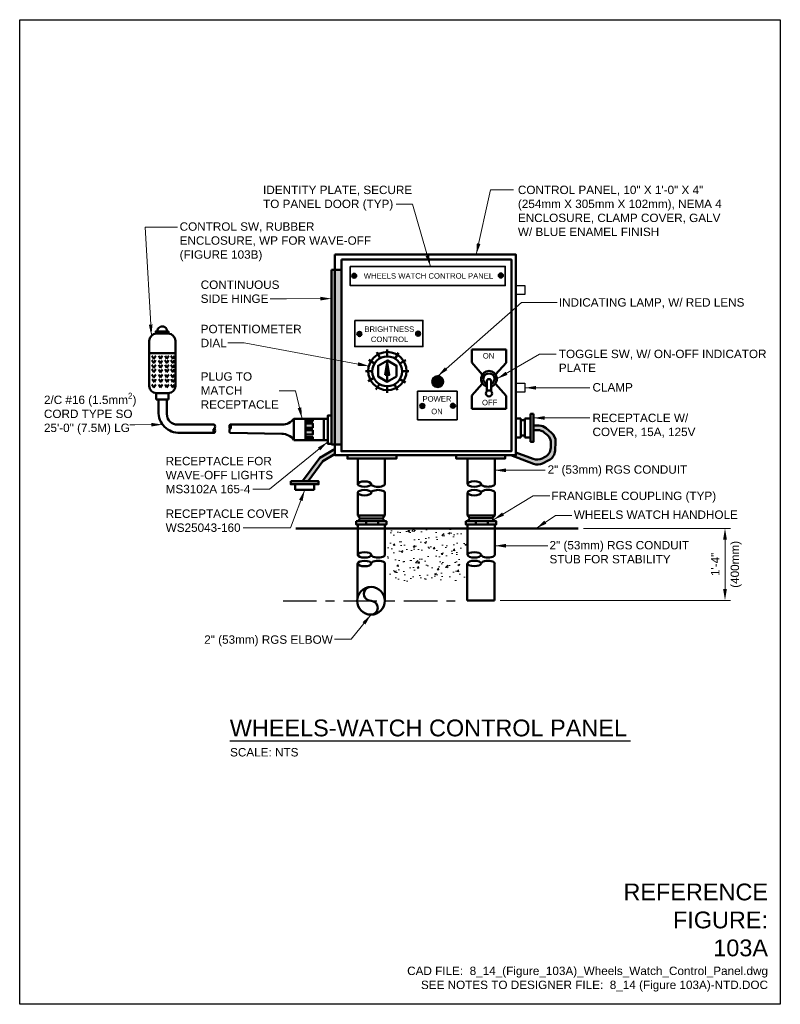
# Model space of a CAD drawing. Header units: inches. Extents: x 0 to 8.5, y 0 to 11.
import ezdxf
from ezdxf.enums import TextEntityAlignment as Align

# ---------------------------------------------------------------- set-up
doc = ezdxf.new("R2010")
doc.units = ezdxf.units.IN
doc.header["$LTSCALE"] = 0.5
doc.header["$MEASUREMENT"] = 0
doc.header["$PDSIZE"] = 2
doc.linetypes.add('CENTER2', pattern=[1.125, 0.75, -0.125, 0.125, -0.125])
doc.layers.get('0').update_dxf_attribs({"linetype": 'CONTINUOUS', "lineweight": 35})
doc.layers.get('DEFPOINTS').update_dxf_attribs({"linetype": 'CONTINUOUS', "lineweight": 35})
for name, color, linetype, lineweight in [('E-AFLD-DEVC', 23, 'CONTINUOUS', 50), ('E-AFLD-JBOX', 23, 'CONTINUOUS', 50), ('E-AFLD-LITE-OBST', 203, 'CONTINUOUS', 50), ('E-ANNO-PATT', 252, 'CONTINUOUS', 18), ('E-POWR-CNDT', 83, 'CONTINUOUS', 50), ('E-SERT-IDEN', 2, 'CONTINUOUS', 35), ('G-ANNO-PATT', 8, 'CONTINUOUS', 18), ('G-ANNO-RDME', 5, 'CONTINUOUS', 18), ('S-FSTN-MISC', 13, 'CONTINUOUS', 25)]:
    doc.layers.add(name, color=color, linetype=linetype, lineweight=lineweight)
for name, color, linetype in [('G-ANNO-DIMS', 7, 'CONTINUOUS'), ('G-ANNO-TEXT', 7, 'CONTINUOUS'), ('G-ANNO-TTLB', 7, 'CONTINUOUS')]:
    doc.layers.add(name, color=color, linetype=linetype)
doc.styles.add('00-E-TITLE-1_1', font='arial.ttf', dxfattribs={"height": 0.1875})
doc.styles.add('01-E-BLDG-1_1', font='arial.ttf', dxfattribs={"height": 0.09375})
doc.styles.add('ARIAL', font='arial.ttf')
doc.dimstyles.new('01-E-BLDG-1_1', dxfattribs={"dimtxt": 0.09375, "dimasz": 0.125, "dimexe": 0.0625, "dimexo": 0.0625, "dimgap": 0.0625, "dimtad": 1, "dimdec": 4, "dimzin": 3, "dimdsep": 46, "dimlunit": 4, "dimtxsty": '01-E-BLDG-1_1', "dimcen": 0.0625, "dimclrd": 1, "dimclre": 1, "dimclrt": 256, "dimazin": 0, "dimtfac": 1, "dimtdec": 4, "dimtmove": 1, "dimatfit": 3, "dimfxl": 1, "dimfrac": 2, "dimtolj": 1, "dimtzin": 3, "dimlwd": 0, "dimlwe": 0, "dimarcsym": 0})

# ---------------------------------------------------------------- blocks, each defined once
blk = doc.blocks.new('*D4')
at = {"layer": 'DEFPOINTS', "color": 0, "transparency": 16777216}
for p in [(6.239, 5.317), (5.306, 4.513), (7.882, 4.513)]:
    blk.add_point(p, dxfattribs=at)
at = {"layer": 'G-ANNO-DIMS', "color": 1, "lineweight": 0, "transparency": 16777216}
for p, q in [((6.302, 5.317), (7.945, 5.317)), ((7.882, 5.192), (7.882, 4.638)), ((5.368, 4.513), (7.945, 4.513))]:
    blk.add_line(p, q, dxfattribs=at)
at = {"layer": 'G-ANNO-DIMS', "color": 1, "transparency": 16777216}
for points in [[(7.861, 5.192), (7.903, 5.192), (7.882, 5.317)], [(7.861, 4.638), (7.903, 4.638), (7.882, 4.513)]]:
    blk.add_solid(points, dxfattribs=at)
at = {"layer": 'G-ANNO-DIMS', "transparency": 16777216, "attachment_point": 5, "rotation": 90, "style": '01-E-BLDG-1_1'}
for s, insert, char_height in [('\\A1;(400mm)', (8.006, 4.915), 0.09375), ('\\A1;1\'-4"', (7.773, 4.915), 0.0938)]:
    blk.add_mtext(s, dxfattribs=dict(at, insert=insert, char_height=char_height))
blk = doc.blocks.new('HRUN1')
at = {"linetype": 'Continuous'}
h = blk.add_hatch(color=0, dxfattribs=at)
h.dxf.hatch_style = 1
h.paths.add_polyline_path([(-0.092, 0.0625), (-0.092, -0.0625), (0.283, 0)])
at = {"linetype": 'Continuous', "flags": 128}
blk.add_lwpolyline([(-0.092, 0.0625), (0.283, 0), (-0.092, -0.0625)], close=True, dxfattribs=at)
blk = doc.blocks.new('G-DSEC-DYN')
at = {"color": 0, "linetype": 'ByBlock', "lineweight": -2}
for centre, start, end in [((-0.004, 0.25), 89.0005, 270.9968), ((-0.008, -0.25), 271.8683, 88.1317)]:
    blk.add_arc(centre, 0.25, start, end, dxfattribs=at)
blk = doc.blocks.new('G-DBRK')
at = {"color": 0, "linetype": 'ByBlock', "lineweight": -2}
blk.add_ellipse((0, -0.25), major_axis=(0, -0.25), ratio=0.4, dxfattribs=at)
blk.add_ellipse((0, -0.75), major_axis=(0, -0.25), ratio=0.4, start_param=0, end_param=3.141593, dxfattribs=at)

msp = doc.modelspace()

# ---------------------------------------------------------------- hatches: boundary and pattern name
at = {"layer": 'E-AFLD-DEVC'}
msp.add_hatch(color=256, dxfattribs=at).paths.add_polyline_path([(3.48606, 8.20578), (3.59523, 8.20578), (3.59523, 6.25451), (3.48606, 6.25451)])
at = {"layer": 'E-ANNO-PATT'}
for points in [[(1.66223, 7.49246), (1.66223, 7.51696), (1.52129, 7.51696), (1.52129, 7.49246)], [(5.74237, 6.59632), (5.70923, 6.59632), (5.70923, 6.28469), (5.74237, 6.28469)], [(5.89274, 6.36306, -0.23288245), (5.93688, 6.26181), (5.93479, 6.21699, -0.27159772), (5.86581, 6.11099), (5.83925, 6.09772, -0.20739206), (5.73998, 6.0923), (5.54447, 6.16466), (5.54447, 6.13408), (5.48886, 6.13408), (5.74281, 6.03841, 0.2089092), (5.84276, 6.04357), (5.91439, 6.07938, 0.27159772), (5.98337, 6.18538), (5.98797, 6.28408, 0.23288245), (5.94383, 6.38533), (5.88449, 6.43552, 0.17734351), (5.80377, 6.46508), (5.74237, 6.46491), (5.74237, 6.41489), (5.78436, 6.41508, -0.17960944), (5.86618, 6.38552)]]:
    msp.add_hatch(color=256, dxfattribs=at).paths.add_polyline_path(points)
h = msp.add_hatch(color=256, dxfattribs=at)
edge = h.paths.add_edge_path()
edge.add_arc((4.6718, 6.95725), 0.06114, 0, 360)
h = msp.add_hatch(color=256, dxfattribs=at)
h.paths.add_polyline_path([(3.27541, 6.51604), (3.27541, 6.54255), (3.19363, 6.54255), (3.19363, 6.51604)])
h.paths.add_polyline_path([(3.27541, 6.44202), (3.27541, 6.48952), (3.19363, 6.48952), (3.19363, 6.44202)])
h.paths.add_polyline_path([(3.19363, 6.4133), (3.19363, 6.3658), (3.27541, 6.3658), (3.27541, 6.4133)])
h.paths.add_polyline_path([(3.19363, 6.33708), (3.19363, 6.31278), (3.27541, 6.31278), (3.27541, 6.33708)])
h = msp.add_hatch(color=256, dxfattribs=at)
h.paths.add_polyline_path([(3.16067, 5.84384), (3.22286, 5.84384), (3.38857, 6.06784), (3.52337, 6.14832), (3.52337, 6.20577), (3.35454, 6.1059)])
h.paths.add_polyline_path([(3.02898, 5.84384), (3.02898, 5.8107), (3.19835, 5.8107), (3.22286, 5.84384)])
h.paths.add_polyline_path([(3.22286, 5.84384), (3.19835, 5.8107), (3.34061, 5.8107), (3.34061, 5.84384)])
at = {"layer": 'E-SERT-IDEN'}
for points in [[(3.76541, 8.13914, 1), (3.71149, 8.13914, 1)], [(5.40325, 8.14206, 1), (5.34933, 8.14206, 1)], [(3.82327, 7.48907, 1), (3.76935, 7.48907, 1)], [(4.47904, 7.49264, 1), (4.42512, 7.49264, 1)], [(4.52644, 6.68384, 1), (4.47252, 6.68384, 1)], [(4.86863, 6.68676, 1), (4.81471, 6.68676, 1)]]:
    msp.add_hatch(color=256, dxfattribs=at).paths.add_polyline_path(points)
at = {"layer": 'G-ANNO-PATT'}
h = msp.add_hatch(dxfattribs=at)
h.set_pattern_fill('AR-CONC', color=256, scale=0.03125)
h.set_pattern_definition([(50, (0, -2.13881), (0.2241438, -0.01961), [0.0234375, -0.2578125]), (355, (0, -2.13881), (-0.04336, 0.23506), [0.01875, -0.20625]), (100.4514, (0.01868, -2.14045), (0.180784, 0.21545), [0.019919, -0.219107]), (46.1842, (0, -2.07631), (0.333513, -0.051725), [0.035156, -0.386719]), (96.6356, (0.0278, -2.08062), (0.292082, 0.304412), [0.029878, -0.32866]), (351.184, (0, -2.0763), (0.292082, 0.304412), [0.028125, -0.309375]), (21, (0.03125, -2.09194), (0.1865335, -0.1258184), [0.0234375, -0.2578125]), (326, (0.03125, -2.09194), (0.076036, 0.2266094), [0.01875, -0.20625]), (71.4514, (0.0468, -2.10242), (0.2625695, 0.100791), [0.019919, -0.219107]), (37.5, (0, -2.138814), (0.00379995, 0.1040293), [0, -0.20375, 0, -0.209375, 0, -0.2070312]), (7.5, (0, -2.13881), (0.0822092, 0.1232537), [0, -0.119375, 0, -0.1990625, 0, -0.0789062]), (327.5, (-0.06969, -2.138814), (0.1668195, -0.0070484), [0, -0.078125, 0, -0.24375, 0, -0.3234375]), (317.5, (-0.10094, -2.13881), (0.1822457, 0.0312828), [0, -0.1015625, 0, -0.161875, 0, -0.2296875])])
h.paths.add_polyline_path([(4.98808, 5.31435), (4.11245, 5.31435), (4.11245, 4.72248), (4.98808, 4.72248)])

# ---------------------------------------------------------------- linework, layer by layer
at = {"layer": 'E-AFLD-DEVC'}
for p, q in [((1.52776, 7.49246), (1.66036, 7.49246)), ((1.44776, 6.90786), (1.44776, 7.41246)), ((1.74036, 7.41246), (1.74036, 6.90786)), ((1.44776, 7.27348), (1.74036, 7.27348)), ((3.99099, 7.28513), (4.02769, 7.21766)), ((4.10699, 7.31461), (4.10699, 7.23796)), ((4.1948, 7.21372), (4.23412, 7.27792)), ((5.05366, 7.31696), (5.43475, 7.31696)), ((5.05366, 7.31696), (5.05366, 7.16978)), ((5.43475, 7.31696), (5.43475, 7.16786)), ((1.47687, 7.19538), (1.49832, 7.16169)), ((1.4784, 7.24591), (1.49985, 7.21222)), ((1.49832, 7.16169), (1.51823, 7.19538)), ((1.49985, 7.21222), (1.51976, 7.24591)), ((1.55193, 7.19385), (1.57338, 7.16016)), ((1.55346, 7.24438), (1.57491, 7.21069)), ((1.57338, 7.16016), (1.59329, 7.19385)), ((1.57491, 7.21069), (1.59483, 7.24438)), ((1.6224, 7.19538), (1.64385, 7.16169)), ((1.62393, 7.24591), (1.64538, 7.21222)), ((1.64385, 7.16169), (1.66376, 7.19538)), ((1.64538, 7.21222), (1.66529, 7.24591)), ((1.68827, 7.19538), (1.70972, 7.16169)), ((1.6898, 7.24591), (1.71125, 7.21222)), ((1.70972, 7.16169), (1.72963, 7.19538)), ((1.71125, 7.21222), (1.73116, 7.24591)), ((3.90187, 7.19997), (3.96609, 7.16001)), ((4.10704, 7.17184), (4.10704, 6.95624)), ((4.24985, 7.15804), (4.31604, 7.19473)), ((5.05366, 7.16978), (5.16973, 7.03623)), ((5.43475, 7.16786), (5.31868, 7.03431)), ((1.4784, 7.14484), (1.49985, 7.11115)), ((1.4784, 7.09431), (1.49985, 7.06062)), ((1.49985, 7.11115), (1.51976, 7.14484)), ((1.49985, 7.06062), (1.51976, 7.09431)), ((1.55346, 7.14331), (1.57491, 7.10962)), ((1.55346, 7.09278), (1.57491, 7.05909)), ((1.57491, 7.10962), (1.59483, 7.14331)), ((1.57491, 7.05909), (1.59483, 7.09278)), ((1.62393, 7.14484), (1.64538, 7.11115)), ((1.62393, 7.09431), (1.64538, 7.06062)), ((1.64538, 7.11115), (1.66529, 7.14484)), ((1.64538, 7.06062), (1.66529, 7.09431)), ((1.6898, 7.14484), (1.71125, 7.11115)), ((1.6898, 7.09431), (1.71125, 7.06062)), ((1.71125, 7.11115), (1.73116, 7.14484)), ((1.71125, 7.06062), (1.73116, 7.09431)), ((3.86517, 7.07288), (3.94053, 7.07288)), ((4.2741, 7.07288), (4.3488, 7.07288)), ((1.4784, 7.03765), (1.49985, 7.00396)), ((1.47993, 6.98405), (1.50138, 6.95036)), ((1.49985, 7.00396), (1.51976, 7.03765)), ((1.50138, 6.95036), (1.52129, 6.98405)), ((1.55346, 7.03612), (1.57491, 7.00243)), ((1.555, 6.98252), (1.57644, 6.94883)), ((1.57491, 7.00243), (1.59483, 7.03612)), ((1.57644, 6.94883), (1.59636, 6.98252)), ((1.62393, 7.03765), (1.64538, 7.00396)), ((1.62546, 6.98405), (1.64691, 6.95036)), ((1.64538, 7.00396), (1.66529, 7.03765)), ((1.64691, 6.95036), (1.66682, 6.98405)), ((1.6898, 7.03765), (1.71125, 7.00396)), ((1.69133, 6.98405), (1.71278, 6.95036)), ((1.71125, 7.00396), (1.73116, 7.03765)), ((1.71278, 6.95036), (1.7327, 6.98405)), ((3.89335, 6.96283), (3.95757, 6.9982)), ((4.24985, 6.98444), (4.31276, 6.94579)), ((5.05375, 6.7999), (5.16981, 6.93345)), ((5.21873, 6.96515), (5.21873, 6.84679)), ((5.26873, 6.96515), (5.26873, 6.84888)), ((5.43484, 6.79798), (5.31877, 6.93153)), ((1.4784, 6.92586), (1.49985, 6.89217)), ((1.49985, 6.89217), (1.51976, 6.92586)), ((1.52589, 6.82786), (1.52589, 6.75742)), ((1.66036, 6.82786), (1.52776, 6.82786)), ((1.55346, 6.92433), (1.57491, 6.89064)), ((1.57491, 6.89064), (1.59483, 6.92433)), ((1.62393, 6.92586), (1.64538, 6.89217)), ((1.64538, 6.89217), (1.66529, 6.92586)), ((1.66376, 6.75742), (1.66376, 6.82786)), ((1.6898, 6.92586), (1.71125, 6.89217)), ((1.71125, 6.89217), (1.73116, 6.92586)), ((3.98116, 6.86718), (4.01917, 6.92876)), ((4.10699, 6.90452), (4.10699, 6.83115)), ((4.18694, 6.92549), (4.22232, 6.86194)), ((1.52589, 6.75742), (1.66376, 6.75742)), ((5.05375, 6.65079), (5.05375, 6.7999)), ((5.43484, 6.65079), (5.43484, 6.79798)), ((5.43484, 6.65079), (5.05375, 6.65079)), ((3.44239, 6.54262), (3.06248, 6.54262)), ((3.06248, 6.54262), (3.06248, 6.30253)), ((3.19348, 6.54262), (3.19348, 6.30253)), ((3.39872, 6.54262), (3.39872, 6.30253)), ((5.54416, 6.54572), (5.60021, 6.54572)), ((5.60021, 6.54572), (5.60021, 6.33284)), ((5.60021, 6.52491), (5.64504, 6.52491)), ((5.64516, 6.54549), (5.64516, 6.33331)), ((5.70923, 6.54549), (5.64516, 6.54549)), ((5.7424, 6.46491), (5.80377, 6.46508)), ((5.7424, 6.41489), (5.78546, 6.41508)), ((5.86618, 6.38552), (5.89274, 6.36306)), ((5.88449, 6.43552), (5.94383, 6.38533)), ((3.06248, 6.30253), (3.44239, 6.30253)), ((5.60021, 6.33284), (5.54737, 6.33284)), ((5.60021, 6.35525), (5.64504, 6.35525)), ((5.64516, 6.33331), (5.70923, 6.33331)), ((5.98797, 6.28408), (5.98337, 6.18538)), ((3.52405, 6.20618), (3.35454, 6.1059)), ((5.73998, 6.0923), (5.54416, 6.16477)), ((5.93688, 6.26181), (5.93479, 6.21699)), ((3.35454, 6.1059), (3.16067, 5.84384)), ((3.38857, 6.06784), (3.22286, 5.84384)), ((3.52405, 6.14873), (3.38857, 6.06784)), ((5.74281, 6.03841), (5.48812, 6.13436)), ((5.86581, 6.11099), (5.83925, 6.09772)), ((5.91439, 6.07938), (5.84276, 6.04357)), ((3.07981, 5.8107), (3.07981, 5.74663)), ((3.07981, 5.74663), (3.29199, 5.74663)), ((3.29199, 5.74663), (3.29199, 5.8107))]:
    msp.add_line(p, q, dxfattribs=at)
for points in [[(3.52337, 8.37619), (5.54447, 8.37619), (5.54447, 6.13408), (3.52337, 6.13408)], [(3.5961, 8.31957), (5.49511, 8.31957), (5.49511, 6.17938), (3.5961, 6.17938)], [(3.48606, 8.20578), (3.59523, 8.20578), (3.59523, 6.25451), (3.48606, 6.25451)], [(1.52129, 7.49246), (1.66223, 7.49246), (1.66223, 7.51696), (1.52129, 7.51696)], [(3.19363, 6.54255), (3.27541, 6.54255), (3.27541, 6.51604), (3.19363, 6.51604)], [(3.48606, 6.26324), (3.44239, 6.26324), (3.44239, 6.57754), (3.48606, 6.57754)], [(5.74237, 6.59632), (5.74237, 6.28469), (5.70923, 6.28469), (5.70923, 6.59632)], [(3.19363, 6.48952), (3.27541, 6.48952), (3.27541, 6.44202), (3.19363, 6.44202)], [(3.19363, 6.4133), (3.27541, 6.4133), (3.27541, 6.3658), (3.19363, 6.3658)], [(3.19363, 6.33708), (3.27541, 6.33708), (3.27541, 6.31278), (3.19363, 6.31278)], [(3.02898, 5.84384), (3.34061, 5.84384), (3.34061, 5.8107), (3.02898, 5.8107)]]:
    msp.add_lwpolyline(points, close=True, dxfattribs=at)
at = {"layer": 'E-AFLD-DEVC', "flags": 128}
msp.add_lwpolyline([(4.21213, 7.0146), (4.21241, 7.13418), (4.10898, 7.19421), (4.00529, 7.13466), (4.00501, 7.01508), (4.10843, 6.95505)], close=True, dxfattribs=at)
at = {"layer": 'E-AFLD-DEVC'}
for centre, radius in [((4.10871, 7.07463), 0.21333), ((4.10704, 7.0713), 0.16678), ((4.6718, 6.95725), 0.06114), ((5.24469, 6.8249), 0.03396)]:
    msp.add_circle(centre, radius, dxfattribs=at)
for centre, radius, start, end in [((1.52776, 7.41246), 0.08, 90, 180), ((1.66036, 7.41246), 0.08, 0, 90), ((5.24403, 6.98684), 0.08878, 89.57758, 253.447598), ((5.23928, 6.98788), 0.05908, 85.683877, 249.657832), ((5.2445, 6.987), 0.08862, 285.85459, 90.500203), ((5.24794, 6.98762), 0.05927, 291.514841, 93.143489), ((5.24373, 6.95849), 0.02587, 14.915767, 165.084233), ((1.52776, 6.90786), 0.08, 180, 270), ((1.66036, 6.90786), 0.08, 270, 0), ((5.78546, 6.29008), 0.125, 49.774093, 90), ((5.80377, 6.34008), 0.125, 49.774093, 90), ((5.8631, 6.28989), 0.125, 357.336013, 49.774093), ((5.81201, 6.26762), 0.125, 357.336013, 49.774093), ((5.80993, 6.2228), 0.125, 296.556558, 357.336013), ((5.85851, 6.19119), 0.125, 296.556558, 357.336013), ((5.78337, 6.20953), 0.125, 249.690191, 296.556558), ((5.78688, 6.15539), 0.125, 249.356929, 296.556558)]:
    msp.add_arc(centre, radius, start, end, dxfattribs=at)
at = {"layer": 'E-AFLD-JBOX'}
msp.add_line((3.08663, 5.31672), (6.23927, 5.31724), dxfattribs=at)
at = {"layer": 'E-AFLD-LITE-OBST'}
msp.add_arc((1.59253, 7.52108), 0.05301, 355.537484, 184.462516, dxfattribs=at)
at = {"layer": 'E-POWR-CNDT'}
for p, q in [((1.55204, 6.62485), (1.55204, 6.75677)), ((1.64384, 6.75677), (1.64384, 6.59662)), ((1.76384, 6.47662), (2.17373, 6.47681)), ((2.17358, 6.38424), (1.79204, 6.38485)), ((2.35215, 6.47577), (2.93147, 6.47714)), ((2.93053, 6.37232), (2.35215, 6.38333)), ((3.77743, 6.09769), (3.77743, 5.81199)), ((4.08118, 6.09769), (4.08118, 5.81199)), ((5.0044, 6.09769), (5.0044, 5.81276)), ((5.30815, 6.09769), (5.30815, 5.81276)), ((3.77743, 5.71575), (3.77743, 5.4607)), ((4.08118, 5.71575), (4.08118, 5.4607)), ((5.0044, 5.71652), (5.0044, 5.46147)), ((5.30815, 5.71652), (5.30815, 5.46147)), ((3.77743, 5.4607), (3.80429, 5.42902)), ((3.77743, 5.4607), (4.08118, 5.4607)), ((3.77767, 5.39607), (3.80429, 5.42902)), ((3.80429, 5.42902), (4.05407, 5.42902)), ((3.80429, 5.42902), (4.05407, 5.42902)), ((3.87022, 5.39607), (3.87022, 5.36058)), ((4.00462, 5.39607), (4.00462, 5.36058)), ((4.05407, 5.42902), (4.08118, 5.4607)), ((4.05407, 5.42902), (4.08069, 5.39607)), ((5.0044, 5.46147), (5.30815, 5.46147)), ((5.0044, 5.46147), (5.03126, 5.42979)), ((5.00464, 5.39684), (5.03126, 5.42979)), ((5.03126, 5.42979), (5.28103, 5.42979)), ((5.03126, 5.42979), (5.28103, 5.42979)), ((5.09719, 5.39684), (5.09719, 5.36135)), ((5.23159, 5.39684), (5.23159, 5.36135)), ((5.28103, 5.42979), (5.30815, 5.46147)), ((5.28103, 5.42979), (5.30766, 5.39684)), ((3.77767, 5.35944), (3.77767, 5.02062)), ((4.08142, 5.35944), (4.08142, 5.02062)), ((5.00464, 5.36212), (5.00464, 5.0214)), ((5.30839, 5.36212), (5.30839, 5.0214)), ((3.77513, 4.92439), (3.77513, 4.53816)), ((4.08142, 4.92439), (4.08142, 4.51216)), ((5.0021, 4.92516), (5.0021, 4.51295)), ((5.30585, 4.92516), (5.30585, 4.51295)), ((5.0021, 4.51295), (5.30585, 4.51295))]:
    msp.add_line(p, q, dxfattribs=at)
for points in [[(3.66309, 6.13408), (4.20922, 6.13408), (4.20922, 6.09769), (3.66309, 6.09769)], [(4.87824, 6.13408), (5.42437, 6.13408), (5.42437, 6.09769), (4.87824, 6.09769)], [(3.75865, 5.39607), (4.09844, 5.39607), (4.09844, 5.36058), (3.75865, 5.36058)], [(4.98562, 5.39684), (5.32541, 5.39684), (5.32541, 5.36135), (4.98562, 5.36135)]]:
    msp.add_lwpolyline(points, close=True, dxfattribs=at)
msp.add_circle((3.92601, 4.50774), 0.15468, dxfattribs=at)
for centre, radius, start, end in [((1.77853, 6.61135), 0.2269, 176.587958, 273.412042), ((1.76384, 6.59662), 0.12, 180, 270), ((2.93539, 6.63309), 0.15599, 268.558841, 324.554295), ((2.93445, 6.21638), 0.15599, 35.445705, 91.441159)]:
    msp.add_arc(centre, radius, start, end, dxfattribs=at)
at = {"layer": 'E-SERT-IDEN'}
for points in [[(3.69394, 8.24374), (5.42537, 8.24374), (5.42537, 8.03032), (3.69394, 8.03032)], [(3.74366, 7.6411), (4.50701, 7.6411), (4.50701, 7.34873), (3.74366, 7.34873)], [(4.4462, 6.84984), (4.88783, 6.84984), (4.88783, 6.53116), (4.4462, 6.53116)]]:
    msp.add_lwpolyline(points, close=True, dxfattribs=at)
for centre in [(3.73845, 8.13914), (5.37629, 8.14206), (3.79631, 7.48907), (4.45208, 7.49264), (4.49948, 6.68384), (4.84167, 6.68676)]:
    msp.add_circle(centre, 0.02696, dxfattribs=at)
at = {"layer": 'G-ANNO-DIMS', "linetype": 'CENTER2'}
msp.add_line((2.94294, 4.50872), (4.90908, 4.50675), dxfattribs=at)
at = {"layer": 'G-ANNO-TEXT', "linetype": 'Continuous', "lineweight": 30}
msp.add_line((2.34784, 2.94172), (6.8244, 2.94172), dxfattribs=at)
at = {"layer": 'G-ANNO-TTLB'}
msp.add_lwpolyline([(8.5, 0), (0, 0), (0, 11), (8.5, 11)], close=True, dxfattribs=at)
at = {"layer": 'S-FSTN-MISC'}
for p, q in [((5.54434, 8.0303), (5.64545, 8.0303)), ((5.64545, 8.0303), (5.64545, 7.92923)), ((5.64545, 7.92923), (5.54434, 7.92923)), ((5.54434, 6.93819), (5.64545, 6.93819)), ((5.64545, 6.93819), (5.64545, 6.83711)), ((5.64545, 6.83711), (5.54434, 6.83711))]:
    msp.add_line(p, q, dxfattribs=at)

# ---------------------------------------------------------------- block references
at = {"layer": 'E-AFLD-DEVC', "xscale": 0.375, "yscale": 0.375, "zscale": 0.375, "rotation": 89.99999999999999}
msp.add_blockref('HRUN1', (4.10704, 7.06571), dxfattribs=at)
at = {"layer": 'E-POWR-CNDT'}
for p, xscale, yscale, zscale, rotation in [((2.17358, 6.38424), -0.09256789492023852, 0.09256789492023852, 0.09256789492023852, 180), ((2.35215, 6.47577), -0.09243389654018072, 0.09243389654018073, 0.09243389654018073, 359.9999999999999), ((3.77743, 5.81199), -0.3037500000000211, 0.3037500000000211, 0.3037500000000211, 89.99999999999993), ((5.0044, 5.81276), -0.3037500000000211, 0.3037500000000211, 0.3037500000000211, 89.99999999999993), ((3.77743, 5.71575), 0.3037500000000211, 0.3037500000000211, 0.3037500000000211, 90.00000000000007), ((5.0044, 5.71652), 0.3037500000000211, 0.3037500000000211, 0.3037500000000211, 90.00000000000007), ((3.77767, 5.02062), -0.3037500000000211, 0.3037500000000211, 0.3037500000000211, 89.99999999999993), ((3.77767, 4.92439), 0.3037500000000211, 0.3037500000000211, 0.3037500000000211, 90.00000000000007), ((5.00464, 5.0214), -0.3037500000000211, 0.3037500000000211, 0.3037500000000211, 89.99999999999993), ((5.00464, 4.92516), 0.3037500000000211, 0.3037500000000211, 0.3037500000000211, 90.00000000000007)]:
    msp.add_blockref('G-DBRK', p, dxfattribs=dict(at, xscale=xscale, yscale=yscale, zscale=zscale, rotation=rotation))
at = {"layer": 'E-POWR-CNDT', "xscale": 0.3093302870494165, "yscale": 0.3093302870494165, "zscale": 0.3093302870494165}
msp.add_blockref('G-DSEC-DYN', (3.92601, 4.50774), dxfattribs=at)

# ---------------------------------------------------------------- texts
at = {"layer": 'E-SERT-IDEN', "style": 'ARIAL'}
for s, p in [('WHEELS WATCH CONTROL PANEL', (4.568, 8.10689)), ('BRIGHTNESS', (4.13056, 7.51246)), ('CONTROL', (4.13348, 7.39844)), ('ON', (5.23955, 7.21439)), ('POWER', (4.66346, 6.73289)), ('OFF', (5.25204, 6.69206)), ('ON', (4.66346, 6.59256))]:
    msp.add_text(s, height=0.06125, dxfattribs=at).set_placement(p, align=Align.CENTER)
at = {"layer": 'G-ANNO-RDME', "attachment_point": 9, "rotation": 0}
for s, insert, char_height, width, style in [('REFERENCE FIGURE: 103A', (8.36242, 0.53373), 0.1875, 1.7318737, '00-E-TITLE-1_1'), ('CAD FILE:  8_14_(Figure_103A)_Wheels_Watch_Control_Panel.dwg\\PSEE NOTES TO DESIGNER FILE:  8_14 (Figure 103A)-NTD.DOC', (8.36242, 0.1424), 0.09375, 4.6000344, '01-E-BLDG-1_1')]:
    msp.add_mtext(s, dxfattribs=dict(at, insert=insert, char_height=char_height, width=width, style=style))
at = {"layer": 'G-ANNO-TEXT', "style": '00-E-TITLE-1_1'}
msp.add_text('WHEELS-WATCH CONTROL PANEL', height=0.1875, dxfattribs=at).set_placement((2.34784, 2.93739), align=Align.BOTTOM_LEFT)
at = {"layer": 'G-ANNO-TEXT', "style": '01-E-BLDG-1_1'}
msp.add_text('SCALE: NTS', height=0.09375, dxfattribs=at).set_placement((2.35112, 2.86274), align=Align.TOP_LEFT)
at = {"layer": 'G-ANNO-TEXT', "char_height": 0.09375, "attachment_point": 1, "rotation": 359.999963, "style": '01-E-BLDG-1_1'}
for s, insert, width in [('IDENTITY PLATE, SECURE TO PANEL DOOR (TYP)', (2.71971, 9.1456), 1.701096), ('CONTROL PANEL, 10" X 1\'-0" X 4" (254mm X 305mm X 102mm), NEMA 4 ENCLOSURE, CLAMP COVER, GALV W/ BLUE ENAMEL FINISH', (5.56755, 9.1456), 2.408287), ('CONTROL SW, RUBBER ENCLOSURE, WP FOR WAVE-OFF (FIGURE 103B)', (1.78757, 8.73585), 2.3755319), ('CONTINUOUS SIDE HINGE', (2.02278, 8.08608), 0.8852138), ('INDICATING LAMP, W/ RED LENS', (6.02504, 7.88815), 2.408287), ('POTENTIOMETER DIAL', (2.02278, 7.59134), 1.140985), ('TOGGLE SW, W/ ON-OFF INDICATOR PLATE', (6.02504, 7.31323), 2.408287), ('PLUG TO MATCH RECEPTACLE', (2.02278, 7.06081), 1.0669988), ('CLAMP', (6.40124, 6.93989), 2.408287), ('\\A1;2/C #16 (1.5mm{\\H0.7x;\\S2^ ;}) CORD TYPE SO 25\'-0" (7.5M) LG', (0.27112, 6.83188), 1.0381971), ('RECEPTACLE W/ COVER, 15A, 125V', (6.40124, 6.59821), 1.5912709), ('RECEPTACLE FOR WAVE-OFF LIGHTS MS3102A 165-4', (1.63141, 6.11583), 1.627354), ('2" (53mm) RGS CONDUIT', (5.89939, 6.02136), 2.408287), ('FRANGIBLE COUPLING (TYP)', (5.9422, 5.72716), 2.408287), ('RECEPTACLE COVER WS25043-160', (1.63141, 5.52833), 1.627354), ('WHEELS WATCH HANDHOLE', (6.19224, 5.51706), 2.408287), ('2" (53mm) RGS CONDUIT STUB FOR STABILITY', (5.92079, 5.17621), 1.5693444), ('2" (53mm) RGS ELBOW', (2.06231, 4.12155), 1.4789409)]:
    msp.add_mtext(s, dxfattribs=dict(at, insert=insert, width=width))

# ---------------------------------------------------------------- dimensions: what is measured, and where the dimension line sits
at = {"layer": 'G-ANNO-DIMS'}
dim = msp.add_linear_dim(base=(7.88226, 4.51295), p1=(6.23927, 5.31724), p2=(5.30585, 4.51295), angle=90, text='1\'-4"\\X(400mm)', dimstyle='01-E-BLDG-1_1', dxfattribs=at)
dim.commit()
dim.dimension.update_dxf_attribs({"geometry": '*D4', "text_midpoint": (7.88226, 4.91509)})

# ---------------------------------------------------------------- leaders
at = {"layer": 'G-ANNO-TEXT'}
for points in [[(5.10246, 8.37619), (5.25988, 9.09766), (5.51954, 9.09766)], [(4.5908, 8.24374), (4.39016, 8.93833), (4.20649, 8.93833)], [(1.47119, 7.46902), (1.40233, 8.68285), (1.76328, 8.68285)], [(3.48606, 7.88365), (2.98122, 7.88329), (2.79755, 7.88329)], [(4.6718, 7.01838), (5.60637, 7.83999), (6.00778, 7.83999)], [(3.90281, 7.13045), (2.50867, 7.38965), (2.325, 7.38965)], [(5.33312, 6.987), (5.80966, 7.2629), (5.99333, 7.2629)], [(3.15513, 6.54262), (3.08315, 6.855), (2.89948, 6.855)], [(5.64545, 6.88765), (6.18952, 6.88802), (6.37318, 6.88802)], [(1.59659, 6.47578), (1.23188, 6.47542), (1.28757, 6.47542)], [(5.74237, 6.5505), (6.18952, 6.55087), (6.37318, 6.55087)], [(3.44239, 6.28333), (2.79091, 5.75346), (2.60724, 5.75346)], [(5.30815, 5.9658), (5.68832, 5.96618), (5.87199, 5.96618)], [(3.1859, 5.74663), (3.02557, 5.32281), (2.4987, 5.32281)], [(5.29435, 5.41332), (5.73951, 5.68016), (5.92318, 5.68016)], [(5.77146, 5.31716), (5.98589, 5.46076), (6.16956, 5.46076)], [(5.30839, 5.12272), (5.71996, 5.12309), (5.90363, 5.12309)], [(3.92601, 4.35306), (3.70265, 4.07786), (3.51899, 4.07786)]]:
    msp.add_leader(points, dimstyle='01-E-BLDG-1_1', dxfattribs=at)

doc.saveas('drawing.dxf')
